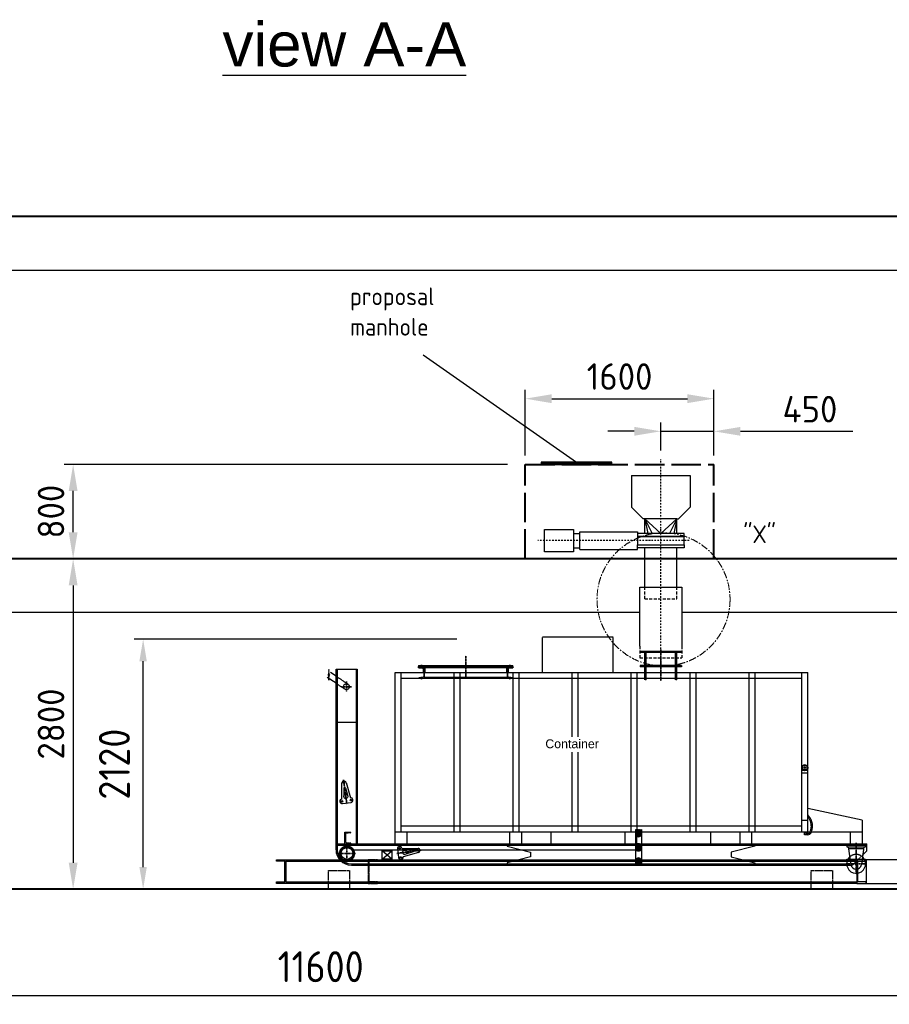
# Model space of a CAD drawing. Header units: millimetres. Extents: x 0 to 62175, y 0 to 44550.
# Tile 32 of 38: x 39347 to 46720, y 13118 to 21461. Entities that reach past the tile are written whole.
import ezdxf

# ---------------------------------------------------------------- set-up
doc = ezdxf.new("R2010")
doc.units = ezdxf.units.MM
for name, pattern in [('AM_DIN_F_W050', [6.25, 4.75, -1.5]), ('AM_ISO02W050x2', [3.75, 3, -0.75]), ('GEN3A', [3.1, 2.5, -0.6]), ('MITTE', [2, 1.25, -0.25, 0.25, -0.25]), ('STRICHLINIE', [19.05, 12.7, -6.35]), ('STRICHPUNKT', [25.4, 12.7, -6.35, 0, -6.35]), ('VERDECKT', [9.525, 6.35, -3.175])]:
    doc.linetypes.add(name, pattern=pattern)
for name, color, linetype, lineweight in [('0.25', 1, 'Continuous', 25), ('AM_0N', 7, 'Continuous', 50), ('AM_3N', 6, 'AM_DIN_F_W050', 25), ('AM_5', 3, 'Continuous', 25), ('mit', 6, 'MITTE', 20), ('Mittellinie', 4, 'MITTE', 35), ('Schott', 1, 'Continuous', 70), ('Schraffur', 1, 'Continuous', 25), ('verd', 2, 'STRICHLINIE', 25)]:
    doc.layers.add(name, color=color, linetype=linetype, lineweight=lineweight)
for name, color, linetype in [('Bemaßung', 3, 'Continuous'), ('Gate', 7, 'Continuous'), ('GRUNDRISS', 7, 'Continuous'), ('Isolation', 6, 'ISOLATION'), ('MITTE', 4, 'STRICHPUNKT'), ('Text', 3, 'Continuous'), ('um', 7, 'Continuous'), ('Verdecktekanten', 6, 'VERDECKT')]:
    doc.layers.add(name, color=color, linetype=linetype)
doc.styles.add('DIN', font='Din.shx')
doc.styles.get("Standard").update_dxf_attribs({"font": 'ISOCP.SHX'})
doc.linetypes.add('ISOLATION', pattern='A,0.00254,-2.54,[134,ltypeshp.shx,S=2.54,R=0,X=-2.54,Y=0],-5.08,[134,ltypeshp.shx,S=2.54,R=180,X=2.54,Y=0],-2.54', length=10.16254)
doc.dimstyles.new('AM_ISO', dxfattribs={"dimscale": 75, "dimtxt": 3.5, "dimasz": 2.5, "dimexe": 1, "dimexo": 1, "dimgap": 1.5, "dimtad": 1, "dimdsep": 46, "dimtxsty": 'Standard', "dimcen": 0, "dimclrd": 256, "dimclre": 256, "dimclrt": 2, "dimadec": 0, "dimazin": 2, "dimtp": 0.1, "dimtm": 0.1, "dimtfac": 0.71, "dimtdec": 3, "dimtmove": 0, "dimatfit": 3, "dimfxl": 0, "dimtzin": 0, "dimlwd": -1, "dimlwe": -1, "dimarcsym": 0})
doc.dimstyles.new('M1_75', dxfattribs={"dimscale": 75, "dimtxt": 3, "dimasz": 3, "dimexe": 1, "dimexo": 1, "dimgap": 1, "dimtad": 1, "dimdec": 0, "dimzin": 0, "dimdsep": 46, "dimtxsty": 'DIN', "dimcen": 3, "dimclrd": 256, "dimclre": 256, "dimclrt": 2, "dimadec": 0, "dimazin": 0, "dimtfac": 1, "dimtdec": 0, "dimtmove": 0, "dimatfit": 3, "dimfxl": 0, "dimtvp": 1.4, "dimtolj": 1, "dimtzin": 0, "dimlwd": -1, "dimlwe": -1, "dimarcsym": 0})

# ---------------------------------------------------------------- blocks, each defined once
blk = doc.blocks.new('*D239')
at = {"layer": 'AM_5'}
for p, q in [((36098.8, 14017.5), (36098.8, 13117.5)), ((47698.8, 14017.5), (47698.8, 13117.5)), ((36286.3, 13192.5), (47511.3, 13192.5))]:
    blk.add_line(p, q, dxfattribs=at)
for points in [[(36286.3, 13223.8), (36286.3, 13161.3), (36098.8, 13192.5)], [(47511.3, 13223.8), (47511.3, 13161.3), (47698.8, 13192.5)]]:
    blk.add_solid(points, dxfattribs=at)
at = {"layer": 'Defpoints', "color": 0}
for p in [(36098.8, 14092.5), (47698.8, 14092.5), (47698.8, 13192.5)]:
    blk.add_point(p, dxfattribs=at)
at = {"layer": 'AM_5', "color": 2, "insert": (41898.8, 13436.3), "char_height": 262.5, "attachment_point": 5}
blk.add_mtext('11600', dxfattribs=at)
blk = doc.blocks.new('*D241')
at = {"layer": 'AM_5'}
for p, q in [((43053.9, 16212.5), (40318.5, 16212.5)), ((40393.5, 14280), (40393.5, 16025)), ((41888.9, 14092.5), (40318.5, 14092.5))]:
    blk.add_line(p, q, dxfattribs=at)
for points in [[(40362.2, 16025), (40424.7, 16025), (40393.5, 16212.5)], [(40362.2, 14280), (40424.7, 14280), (40393.5, 14092.5)]]:
    blk.add_solid(points, dxfattribs=at)
at = {"layer": 'Defpoints', "color": 0}
for p in [(40393.5, 16212.5), (43128.9, 16212.5), (41963.9, 14092.5)]:
    blk.add_point(p, dxfattribs=at)
at = {"layer": 'AM_5', "color": 2, "insert": (40149.7, 15152.5), "char_height": 262.5, "attachment_point": 5, "rotation": 90}
blk.add_mtext('2120', dxfattribs=at)
blk = doc.blocks.new('*D209')
at = {"layer": 'Bemaßung'}
for p, q in [((44782.8, 17810.7), (44782.8, 18048)), ((45232.8, 17842.5), (45232.8, 18048)), ((44557.8, 17973), (44332.8, 17973)), ((44782.8, 17973), (45232.8, 17973)), ((45457.8, 17973), (46411.3, 17973))]:
    blk.add_line(p, q, dxfattribs=at)
for points in [[(44557.8, 18010.5), (44557.8, 17935.5), (44782.8, 17973)], [(45457.8, 18010.5), (45457.8, 17935.5), (45232.8, 17973)]]:
    blk.add_solid(points, dxfattribs=at)
at = {"layer": 'Defpoints', "color": 0}
for p in [(45232.8, 17973), (44782.8, 17735.7), (45232.8, 17767.5)]:
    blk.add_point(p, dxfattribs=at)
at = {"layer": 'Bemaßung', "color": 2, "insert": (46047, 18160.5), "char_height": 225, "attachment_point": 5, "style": 'DIN'}
blk.add_mtext('\\A1;450', dxfattribs=at)
blk = doc.blocks.new('*D210')
at = {"layer": 'Bemaßung'}
for p, q in [((43632.8, 17767.5), (43632.8, 18324.7)), ((45232.8, 17767.5), (45232.8, 18324.7)), ((43857.8, 18249.7), (45007.8, 18249.7))]:
    blk.add_line(p, q, dxfattribs=at)
for points in [[(43857.8, 18287.2), (43857.8, 18212.2), (43632.8, 18249.7)], [(45007.8, 18287.2), (45007.8, 18212.2), (45232.8, 18249.7)]]:
    blk.add_solid(points, dxfattribs=at)
at = {"layer": 'Defpoints', "color": 0}
for p in [(45232.8, 18249.7), (43632.8, 17692.5), (45232.8, 17692.5)]:
    blk.add_point(p, dxfattribs=at)
at = {"layer": 'Bemaßung', "color": 2, "insert": (44432.8, 18437.2), "char_height": 225, "attachment_point": 5, "style": 'DIN'}
blk.add_mtext('\\A1;1600', dxfattribs=at)
blk = doc.blocks.new('*D211')
at = {"layer": 'Bemaßung'}
for p, q in [((43481.4, 17692.5), (39725.1, 17692.5)), ((39800.1, 17117.5), (39800.1, 17467.5)), ((42982.8, 16892.5), (39725.1, 16892.5))]:
    blk.add_line(p, q, dxfattribs=at)
for points in [[(39762.6, 17467.5), (39837.6, 17467.5), (39800.1, 17692.5)], [(39762.6, 17117.5), (39837.6, 17117.5), (39800.1, 16892.5)]]:
    blk.add_solid(points, dxfattribs=at)
at = {"layer": 'Defpoints', "color": 0}
for p in [(39800.1, 17692.5), (43556.4, 17692.5), (43057.8, 16892.5)]:
    blk.add_point(p, dxfattribs=at)
at = {"layer": 'Bemaßung', "color": 2, "insert": (39612.6, 17292.5), "char_height": 225, "attachment_point": 5, "rotation": 90, "style": 'DIN'}
blk.add_mtext('\\A1;800', dxfattribs=at)
blk = doc.blocks.new('*D212')
at = {"layer": 'Bemaßung'}
for p, q in [((43057.8, 16892.5), (39725.1, 16892.5)), ((39800.1, 16667.5), (39800.1, 14317.5)), ((43057.8, 14092.5), (39725.1, 14092.5))]:
    blk.add_line(p, q, dxfattribs=at)
for points in [[(39762.6, 16667.5), (39837.6, 16667.5), (39800.1, 16892.5)], [(39762.6, 14317.5), (39837.6, 14317.5), (39800.1, 14092.5)]]:
    blk.add_solid(points, dxfattribs=at)
at = {"layer": 'Defpoints', "color": 0}
for p in [(43132.8, 16892.5), (39800.1, 14092.5), (43132.8, 14092.5)]:
    blk.add_point(p, dxfattribs=at)
at = {"layer": 'Bemaßung', "color": 2, "insert": (39612.6, 15492.5), "char_height": 225, "attachment_point": 5, "rotation": 90, "style": 'DIN'}
blk.add_mtext('\\A1;2800', dxfattribs=at)
blk = doc.blocks.new('Schieber-SV')
at = {"layer": 'Gate'}
for p, q in [((-75.9, 686.7), (-75.9, 197.5)), ((-75.9, 686.7), (75.9, 686.7)), ((-61.7, 739.2), (-61.7, 686.7)), ((61.7, 739.2), (61.7, 686.7)), ((75.9, 686.7), (75.9, 197.5)), ((-75.9, 197.5), (-34, 197.5)), ((75.9, 197.5), (34, 197.5))]:
    blk.add_line(p, q, dxfattribs=at)
for points in [[(-94.7, 987), (94.7, 987), (94.7, 739.2), (-94.7, 739.2)], [(34, 197.5), (-34, 197.5), (-34, -197.5), (34, -197.5)]]:
    blk.add_lwpolyline(points, close=True, dxfattribs=at)
at = {"layer": 'MITTE'}
for p, q in [((0, -238.9), (0, 1042.8)), ((-98, 0), (98, 0))]:
    blk.add_line(p, q, dxfattribs=at)

msp = doc.modelspace()

# ---------------------------------------------------------------- hatches: boundary and pattern name
at = {"layer": 'Schraffur'}
h = msp.add_hatch(dxfattribs=at)
h.set_pattern_fill('ANSI31', color=256, style=0)
h.set_pattern_definition([(45, (39764.487, 12546.3673), (-2.245064, 2.245064), [])])
h.paths.add_polyline_path([(44618.892, 14597.518), (44568.892, 14597.518), (44568.892, 14552.518, 0.6), (44618.892, 14552.518)])
h.paths.add_polyline_path([(44568.892, 14462.518), (44568.892, 14417.518), (44618.892, 14417.518), (44618.892, 14462.518, 0.6)])
h = msp.add_hatch(dxfattribs=at)
h.set_pattern_fill('ANSI31', color=256, style=0)
h.set_pattern_definition([(45, (39764.347, 12426.3673), (-2.245064, 2.245064), [])])
h.paths.add_polyline_path([(44618.752, 14477.518), (44568.752, 14477.518), (44568.752, 14432.518, 0.6), (44618.752, 14432.518)])
h.paths.add_polyline_path([(44568.752, 14342.518), (44568.752, 14297.518), (44618.752, 14297.518), (44618.752, 14342.518, 0.6)])

# ---------------------------------------------------------------- linework, layer by layer
for p, q in [((52178.456, 19336.518), (34914.489, 19336.518)), ((44604.952, 16436.518), (37758.842, 16436.518)), ((52155.548, 16436.518), (44960.552, 16436.518)), ((44957.752, 16107.518), (44607.752, 16107.518)), ((44607.752, 16107.518), (44607.752, 16097.518)), ((44957.752, 16107.518), (44957.752, 16097.518)), ((44957.752, 16097.518), (44607.752, 16097.518)), ((44647.752, 16047.518), (44647.752, 16097.518)), ((44917.752, 16047.518), (44917.752, 16097.518)), ((42028.752, 15958.518), (42208.752, 15958.518)), ((42028.752, 14427.918), (42028.752, 15958.518)), ((42039.152, 15958.518), (42039.152, 14427.918)), ((42198.352, 15958.518), (42198.352, 14477.518)), ((42208.752, 15958.518), (42208.752, 14477.518)), ((42728.752, 15987.518), (42728.752, 15977.518)), ((42728.752, 15987.518), (43528.752, 15987.518)), ((42728.752, 15977.518), (43528.752, 15977.518)), ((42778.752, 15987.518), (42778.752, 15977.518)), ((43478.752, 15970.687), (42778.752, 15970.687)), ((43478.752, 15968.124), (42778.752, 15968.124)), ((43478.752, 15977.518), (43478.752, 15987.518)), ((43528.752, 15977.518), (43528.752, 15987.518)), ((44607.752, 15987.518), (44607.752, 15977.518)), ((44957.752, 15987.518), (44607.752, 15987.518)), ((44957.752, 15977.518), (44607.752, 15977.518)), ((44647.752, 15927.518), (44647.752, 15977.518)), ((44657.752, 15987.518), (44782.752, 15987.518)), ((44917.752, 15927.518), (44917.752, 15977.518)), ((44957.752, 15987.518), (44957.752, 15977.518)), ((42028.752, 15837.593), (41954.149, 15887.774)), ((42028.752, 15897.852), (41982.056, 15929.262)), ((46028.752, 15927.518), (42528.752, 15927.518)), ((42528.752, 15927.518), (42528.752, 14577.518)), ((42578.752, 15927.518), (42578.752, 14577.518)), ((43028.752, 15927.518), (43028.752, 14577.518)), ((43078.752, 15927.518), (43078.752, 14577.518)), ((43528.752, 15927.518), (43528.752, 14577.518)), ((43578.752, 15927.518), (43578.752, 14577.518)), ((44028.752, 15927.518), (44028.752, 15383.366)), ((44078.752, 15927.518), (44078.752, 15383.366)), ((44528.752, 15927.518), (44528.752, 14577.518)), ((44578.752, 15927.518), (44578.752, 14577.518)), ((45028.752, 15927.518), (45028.752, 14577.518)), ((45078.752, 15927.518), (45078.752, 14577.518)), ((45528.752, 15927.518), (45528.752, 14577.518)), ((45578.752, 15927.518), (45578.752, 14577.518)), ((45978.752, 14577.518), (45978.752, 15927.518)), ((46028.752, 14577.518), (46028.752, 15930.518)), ((42028.752, 15508.518), (42208.752, 15508.518)), ((44028.752, 15255.472), (44028.752, 14577.518)), ((44078.752, 15255.472), (44078.752, 14577.518)), ((42078.174, 14856.762), (42078.174, 14993.133)), ((42095.262, 14949.112), (42094.301, 14881.879)), ((42108.969, 14951.013), (42129.752, 14881.339)), ((42113.754, 14996.532), (42150.85, 14866.977)), ((42083.263, 14818.094), (42156.271, 14828.354)), ((46488.612, 14677.518), (46028.752, 14777.518)), ((46488.612, 14677.518), (46488.612, 14477.518)), ((46028.752, 14577.518), (42528.752, 14577.518)), ((42528.752, 14577.518), (42528.752, 14477.518)), ((42628.752, 14577.518), (42628.752, 14477.518)), ((43503.752, 14477.518), (43503.752, 14577.518)), ((43603.752, 14477.518), (43603.752, 14577.518)), ((43853.752, 14477.518), (43853.752, 14577.518)), ((44478.752, 14577.518), (44478.752, 14477.518)), ((44568.892, 14597.518), (44568.892, 14552.518)), ((44568.892, 14552.518), (44568.892, 14462.518)), ((44578.752, 14477.518), (44578.752, 14577.518)), ((44618.892, 14597.518), (44618.892, 14552.518)), ((44618.892, 14552.518), (44618.892, 14462.518)), ((45203.752, 14577.518), (45203.752, 14477.518)), ((45453.752, 14577.518), (45453.752, 14477.518)), ((45553.752, 14477.518), (45553.752, 14577.518)), ((46000.828, 14554.147), (46000.828, 14577.518)), ((46028.994, 14554.147), (46000.828, 14554.147)), ((46010.828, 14564.147), (46010.828, 14577.518)), ((46028.994, 14564.147), (46010.828, 14564.147)), ((46488.612, 14577.518), (46028.752, 14577.518)), ((46057.078, 14573.415), (46058.841, 14577.518)), ((46388.612, 14577.518), (46388.612, 14477.518)), ((42039.152, 14477.518), (46528.752, 14477.518)), ((42039.152, 14467.118), (44568.752, 14467.118)), ((42587.996, 14439.097), (42724.368, 14439.097)), ((43478.752, 14477.518), (43478.752, 14457.518)), ((43478.752, 14457.518), (43678.752, 14407.518)), ((44568.752, 14477.518), (44568.752, 14432.518)), ((44568.892, 14462.518), (44568.892, 14417.518)), ((44618.752, 14477.518), (44618.752, 14432.518)), ((44618.752, 14467.118), (46528.752, 14467.118)), ((44618.892, 14462.518), (44618.892, 14417.518)), ((45578.752, 14457.518), (45378.752, 14407.518)), ((45578.752, 14477.518), (45578.752, 14457.518)), ((46358.752, 14467.118), (46358.752, 14452.518)), ((46358.752, 14452.518), (46518.752, 14452.518)), ((46372.075, 14452.518), (46394.08, 14301.049)), ((46374.254, 14437.518), (46502.971, 14437.518)), ((46505.15, 14452.518), (46483.145, 14301.049)), ((46518.752, 14452.518), (46518.752, 14467.118)), ((46528.752, 14417.658), (46528.752, 14477.518)), ((42159.292, 14427.918), (44568.892, 14427.918)), ((42549.328, 14434.007), (42559.589, 14360.999)), ((42727.767, 14403.517), (42598.211, 14366.42)), ((42682.247, 14408.301), (42612.573, 14387.518)), ((42680.346, 14422.009), (42613.114, 14422.969)), ((43678.752, 14367.518), (43478.752, 14317.518)), ((43678.752, 14407.518), (43678.752, 14367.518)), ((44568.752, 14432.518), (44568.752, 14342.518)), ((44618.752, 14432.518), (44618.752, 14342.518)), ((45378.752, 14407.518), (45378.752, 14367.518)), ((45378.752, 14367.518), (45578.752, 14317.518)), ((46495.213, 14384.119), (46528.752, 14417.658)), ((41603.752, 14331.018), (46443.752, 14331.018)), ((42159.152, 14307.918), (44568.752, 14307.918)), ((42159.152, 14297.518), (46394.737, 14297.518)), ((43478.752, 14317.518), (43478.752, 14297.518)), ((44568.752, 14342.518), (44568.752, 14297.518)), ((44618.752, 14342.518), (44618.752, 14297.518)), ((44618.752, 14307.918), (46358.613, 14307.918)), ((45578.752, 14317.518), (45578.752, 14297.518)), ((46394.737, 14297.518), (46302.589, 14297.518)), ((46358.752, 14342.518), (46358.752, 14347.518)), ((46358.752, 14347.518), (46518.752, 14347.518)), ((41603.752, 14154.018), (46443.752, 14154.018)), ((41963.919, 14092.518), (41963.919, 14142.518)), ((42143.919, 14142.518), (42143.919, 14092.518)), ((46058.641, 14092.518), (46058.641, 14142.518)), ((46238.641, 14142.518), (46238.641, 14092.518)), ((42143.919, 14092.518), (41963.919, 14092.518)), ((46238.641, 14092.518), (46058.641, 14092.518))]:
    msp.add_line(p, q)
for points in [[(42420.976, 14417.518), (42500.976, 14417.518), (42500.976, 14347.518), (42420.976, 14347.518)], [(46523.752, 14142.518), (47092.876, 14142.518), (47092.876, 14342.518), (46523.752, 14342.518)]]:
    msp.add_lwpolyline(points, close=True)
for points in [[(41589.502, 14331.018), (41523.752, 14331.018), (41523.752, 14342.518), (41603.752, 14342.518), (41603.752, 14142.518), (41523.752, 14142.518), (41523.752, 14154.018), (41589.502, 14154.018, 0.41421356), (41595.252, 14159.768), (41595.252, 14325.268, 0.41421356)], [(46458.002, 14331.018), (46523.752, 14331.018), (46523.752, 14342.518), (46443.752, 14342.518), (46443.752, 14142.518), (46523.752, 14142.518), (46523.752, 14154.018), (46458.002, 14154.018, -0.41421356), (46452.252, 14159.768), (46452.252, 14325.268, -0.41421356)]]:
    msp.add_lwpolyline(points, format="xyb", close=True)
msp.add_lwpolyline([(41603.752, 14342.518), (46443.752, 14342.518), (46443.752, 14142.518), (41603.752, 14142.518)])
for centre, radius in [((41968.103, 15908.518), 5), ((46003.752, 15122.518), 21), ((42095.998, 14993.574), 7), ((42156.271, 14848.046), 7.5), ((42078.174, 14837.07), 7.5), ((42121.752, 14395.518), 63), ((42121.752, 14395.518), 50), ((42568.305, 14439.097), 7.5), ((42579.28, 14360.999), 7.5), ((42724.808, 14421.272), 7), ((46438.612, 14307.518), 7)]:
    msp.add_circle(centre, radius)
for centre, radius, start, end in [((42096.244, 14991.899), 18.112, 14.822777, 176.0913628), ((42102.261, 14949.012), 7, 16.6094596, 179.181455), ((42080.944, 14837.458), 19.502, 98.1671608, 276.8293338), ((42152.986, 14847.585), 19.509, 279.6925281, 96.28595), ((44593.892, 14565.851), 28.333, 208.0724869, 331.9275131), ((46028.994, 14584.147), 20, 270, 334.7995853), ((46028.994, 14584.147), 30, 270, 334.7995853), ((45936.826, 14627.518), 121.862, 334.7995853, 335.7763627), ((45936.826, 14627.518), 131.862, 334.7995853, 335.7763627), ((42568.692, 14436.326), 19.502, 8.1671608, 186.8293338), ((42723.133, 14421.026), 18.112, 284.822777, 86.0913628), ((44593.892, 14449.185), 28.333, 28.0724869, 151.9275131), ((42159.152, 14427.918), 130.4, 180, 270), ((42159.152, 14427.918), 120, 180, 270), ((42578.819, 14364.284), 19.509, 189.6925281, 6.28595), ((42680.246, 14415.009), 7, 286.6094596, 89.181455), ((44593.752, 14445.851), 28.333, 208.0724869, 331.9275131), ((44593.752, 14329.185), 28.333, 28.0724869, 151.9275131), ((46438.612, 14307.518), 80, 132.4947485, 47.5052515), ((46438.612, 14307.518), 45, 188.2658822, 351.7341178)]:
    msp.add_arc(centre, radius, start, end)
for centre, major_axis in [((42112.003, 14879.693), (2.505, -17.825)), ((42610.928, 14405.267), (-17.825, -2.505))]:
    msp.add_ellipse(centre, major_axis=major_axis, ratio=0.99026807)
at = {"layer": '0.25'}
for p, q in [((42420.976, 14347.518), (42500.976, 14417.518)), ((42500.976, 14347.518), (42420.976, 14417.518))]:
    msp.add_line(p, q, dxfattribs=at)
at = {"layer": 'AM_0N'}
for p, q in [((42778.752, 15977.518), (42728.752, 15977.518)), ((42728.752, 15977.518), (42728.752, 15975.172)), ((42732.893, 15970.687), (42764.93, 15968.124)), ((42772.752, 15959.651), (42772.752, 15927.518)), ((42778.752, 15927.518), (42778.752, 15977.518)), ((43528.752, 15977.518), (43478.752, 15977.518)), ((43478.752, 15977.518), (43478.752, 15927.518)), ((43484.752, 15927.518), (43484.752, 15959.651)), ((43492.575, 15968.124), (43524.611, 15970.687)), ((43528.752, 15975.172), (43528.752, 15977.518))]:
    msp.add_line(p, q, dxfattribs=at)
for centre, radius, start, end in [((42733.252, 15975.172), 4.5, 180, 265.4260787), ((42764.252, 15959.651), 8.5, 0, 85.4260787), ((43493.252, 15959.651), 8.5, 94.5739213, 180), ((43524.252, 15975.172), 4.5, 274.5739213, 0)]:
    msp.add_arc(centre, radius, start, end, dxfattribs=at)
at = {"layer": 'AM_3N', "linetype": 'AM_ISO02W050x2'}
for p, q in [((44378.752, 16227.518), (43778.752, 16227.518)), ((43778.752, 15927.518), (43778.752, 16227.518)), ((44378.752, 15927.518), (44378.752, 16227.518))]:
    msp.add_line(p, q, dxfattribs=at)
at = {"layer": 'Bemaßung'}
msp.add_line((42768.607, 18619.814), (44066.949, 17712.518), dxfattribs=at)
at = {"layer": 'Gate'}
msp.add_lwpolyline([(44585.252, 17012.518), (44980.252, 17012.518), (44980.252, 17080.518), (44585.252, 17080.518)], close=True, dxfattribs=at)
at = {"layer": 'GRUNDRISS', "lineweight": 40}
for p, q in [((52583.495, 19792.518), (34914.489, 19792.518)), ((42431.18, 16892.518), (37588.842, 16892.518)), ((52155.548, 16892.518), (42431.18, 16892.518)), ((45218.371, 16892.518), (44919.252, 16892.518)), ((52583.495, 14092.518), (34914.489, 14092.518))]:
    msp.add_line(p, q, dxfattribs=at)
at = {"layer": 'mit', "ltscale": 50}
msp.add_circle((44805.455, 16548.843), 563.97, dxfattribs=at)
at = {"layer": 'MITTE'}
msp.add_line((44782.752, 15975.87), (44782.752, 17735.666), dxfattribs=at)
at = {"layer": 'Mittellinie', "ltscale": 0.2}
for p, q in [((44782.752, 16127.518), (44782.752, 15977.518)), ((43128.752, 16069.936), (43128.752, 15877.518)), ((44782.752, 16007.518), (44782.752, 15857.518))]:
    msp.add_line(p, q, dxfattribs=at)
at = {"layer": 'Mittellinie', "ltscale": 0.1}
for p, q in [((41968.103, 15953.706), (41968.103, 15863.33)), ((42159.875, 15808.518), (42073.665, 15808.518)), ((42116.77, 15851.623), (42116.77, 15765.413)), ((42121.328, 14813.345), (42092.322, 15019.736)), ((42121.752, 14467.118), (42121.752, 14321.746)), ((42194.342, 14395.518), (42049.982, 14395.518)), ((42544.58, 14395.943), (42750.97, 14424.949))]:
    msp.add_line(p, q, dxfattribs=at)
at = {"layer": 'Mittellinie', "ltscale": 0.05}
for p, q in [((42753.752, 15965.166), (42753.752, 15993.029)), ((43503.752, 15965.166), (43503.752, 15993.029)), ((42753.752, 15889.87), (42753.752, 15871.112)), ((43503.752, 15889.87), (43503.752, 15869.973)), ((46003.752, 15122.518), (45972.943, 15122.518)), ((46003.752, 15122.518), (46003.752, 15153.327)), ((46003.752, 15122.518), (46003.752, 15091.709)), ((46003.752, 15122.518), (46034.562, 15122.518))]:
    msp.add_line(p, q, dxfattribs=at)
at = {"layer": 'Mittellinie', "ltscale": 0.25}
for p, q in [((46438.612, 14486.122), (46438.612, 14219.299)), ((46350.393, 14307.518), (46526.832, 14307.518))]:
    msp.add_line(p, q, dxfattribs=at)
at = {"layer": 'Schott', "linetype": 'GEN3A', "lineweight": 40, "ltscale": 100}
for p, q in [((43632.752, 16892.518), (43632.752, 17692.518)), ((43632.752, 17692.518), (45232.752, 17692.518)), ((45232.752, 16892.518), (45232.752, 17692.518))]:
    msp.add_line(p, q, dxfattribs=at)
at = {"layer": 'um'}
for p, q in [((43766.949, 17702.518), (44366.949, 17702.518)), ((44532.752, 17597.539), (44532.752, 17330.574)), ((44532.752, 17597.539), (44919.252, 17597.539)), ((44782.752, 17597.539), (45032.752, 17597.539)), ((45032.752, 17597.539), (45032.752, 17330.574)), ((44632.752, 17230.574), (44532.752, 17330.574)), ((44932.752, 17230.574), (45032.752, 17330.574)), ((44919.252, 17230.574), (44632.752, 17230.574)), ((44646.252, 17106.518), (44646.252, 17230.574)), ((44646.252, 17230.574), (44673.677, 17106.518)), ((44646.252, 17230.574), (44710.336, 17106.518)), ((44646.252, 17230.574), (44782.752, 17106.518)), ((44919.252, 17230.574), (44782.752, 17106.518)), ((44919.252, 17230.574), (44855.168, 17106.518)), ((44919.252, 17230.574), (44891.828, 17106.518)), ((44919.252, 17230.574), (44932.752, 17230.574)), ((44919.252, 17106.518), (44919.252, 17230.574)), ((44919.252, 17106.518), (44919.252, 17230.574)), ((44646.252, 16652.518), (44646.252, 16986.518)), ((44919.252, 16652.518), (44919.252, 16986.518))]:
    msp.add_line(p, q, dxfattribs=at)
for points in [[(43766.949, 17692.518), (44366.949, 17692.518), (44366.949, 17712.518), (43766.949, 17712.518)], [(44585.252, 17080.518), (44980.252, 17080.518), (44980.252, 17106.518), (44585.252, 17106.518)], [(44585.252, 17012.518), (44980.252, 17012.518), (44980.252, 16986.518), (44585.252, 16986.518)]]:
    msp.add_lwpolyline(points, close=True, dxfattribs=at)
msp.add_lwpolyline([(44604.952, 16152.518), (44604.952, 16652.518), (44960.552, 16652.518), (44960.552, 16152.518)], dxfattribs=at)
at = {"layer": 'verd', "ltscale": 2}
for p, q in [((44646.252, 16552.518), (44646.252, 16652.518)), ((44919.252, 16552.518), (44919.252, 16652.518)), ((44646.252, 16552.518), (44919.252, 16552.518)), ((44604.952, 16152.518), (44604.952, 16052.518)), ((44960.552, 16152.518), (44960.552, 16052.518)), ((44604.952, 16052.518), (44960.552, 16052.518))]:
    msp.add_line(p, q, dxfattribs=at)
at = {"layer": 'Verdecktekanten', "ltscale": 0.5}
for p, q in [((44647.752, 15987.518), (44647.752, 16047.518)), ((44657.752, 15987.518), (44657.752, 16097.518)), ((44907.752, 15987.518), (44907.752, 16097.518)), ((44917.752, 15987.518), (44917.752, 16047.518)), ((42748.752, 15969.418), (42748.752, 15987.518)), ((42758.752, 15968.618), (42758.752, 15987.518)), ((43498.752, 15968.618), (43498.752, 15987.518)), ((43508.752, 15969.418), (43508.752, 15987.518)), ((44657.752, 15987.518), (44647.752, 15987.518)), ((44657.752, 15867.518), (44657.752, 15977.518)), ((44917.752, 15987.518), (44907.752, 15987.518)), ((44907.752, 15867.518), (44907.752, 15977.518)), ((42130.724, 15829.262), (42028.752, 15897.852)), ((45978.752, 15877.518), (42578.752, 15877.518)), ((42728.752, 15879.864), (42728.752, 15877.518)), ((42764.93, 15886.912), (42732.893, 15884.349)), ((42748.752, 15885.618), (42748.752, 15877.518)), ((42758.752, 15886.418), (42758.752, 15877.518)), ((42772.752, 15927.518), (42772.752, 15895.385)), ((42778.752, 15877.518), (42778.752, 15927.518)), ((43478.752, 15886.912), (42778.752, 15886.912)), ((43478.752, 15884.349), (42778.752, 15884.349)), ((43478.752, 15927.518), (43478.752, 15877.518)), ((43484.752, 15895.385), (43484.752, 15927.518)), ((43524.611, 15884.349), (43492.575, 15886.912)), ((43498.752, 15886.418), (43498.752, 15877.518)), ((43508.752, 15885.618), (43508.752, 15877.518)), ((43528.752, 15877.518), (43528.752, 15879.864)), ((44647.752, 15867.518), (44647.752, 15927.518)), ((44657.752, 15867.518), (44647.752, 15867.518)), ((44917.752, 15867.518), (44907.752, 15867.518)), ((44917.752, 15867.518), (44917.752, 15927.518)), ((42102.817, 15787.774), (42028.752, 15837.593)), ((46028.752, 15097.518), (45978.752, 15097.518)), ((46028.752, 15077.518), (45978.752, 15077.518)), ((45978.752, 14627.518), (42578.752, 14627.518)), ((45978.752, 14677.518), (46028.752, 14677.518)), ((42103.752, 14577.518), (42153.752, 14577.518)), ((42103.752, 14477.518), (42103.752, 14577.518)), ((42109.752, 14559.651), (42109.752, 14495.385)), ((42149.611, 14570.687), (42117.575, 14568.124)), ((42153.752, 14577.518), (42153.752, 14575.172)), ((42117.575, 14486.912), (42149.611, 14484.349)), ((42153.752, 14479.864), (42153.752, 14477.518))]:
    msp.add_line(p, q, dxfattribs=at)
at = {"layer": 'Verdecktekanten'}
for p, q in [((46408.612, 14297.518), (46495.213, 14384.119)), ((46408.612, 14297.518), (46394.737, 14297.518)), ((41963.919, 14252.518), (42143.919, 14252.518)), ((41963.919, 14142.518), (41963.919, 14252.518)), ((42143.919, 14252.518), (42143.919, 14142.518)), ((46058.641, 14252.518), (46238.641, 14252.518)), ((46058.641, 14142.518), (46058.641, 14252.518)), ((46238.641, 14252.518), (46238.641, 14142.518))]:
    msp.add_line(p, q, dxfattribs=at)
msp.add_lwpolyline([(42315.303, 14331.018), (42381.053, 14331.018), (42381.053, 14342.518), (42301.053, 14342.518), (42301.053, 14142.518), (42381.053, 14142.518), (42381.053, 14154.018), (42315.303, 14154.018, -0.41421356), (42309.553, 14159.768), (42309.553, 14325.268, -0.41421356)], format="xyb", close=True, dxfattribs=at)
at = {"layer": 'Verdecktekanten', "ltscale": 0.5}
for centre, radius in [((42116.77, 15808.518), 25), ((46003.752, 15122.518), 25), ((42121.752, 14395.518), 59)]:
    msp.add_circle(centre, radius, dxfattribs=at)
for centre, radius, start, end in [((42733.252, 15879.864), 4.5, 94.5739213, 180), ((42764.252, 15895.385), 8.5, 274.5739213, 0), ((43493.252, 15895.385), 8.5, 180, 265.4260787), ((43524.252, 15879.864), 4.5, 0, 85.4260787), ((45936.826, 14627.518), 131.862, 337.7168813, 45.8022127), ((45936.826, 14627.518), 121.862, 335.7763627, 41.031881), ((42118.252, 14559.651), 8.5, 94.5739213, 180), ((42149.252, 14575.172), 4.5, 274.5739213, 0), ((42118.252, 14495.385), 8.5, 180, 265.4260787), ((42149.252, 14479.864), 4.5, 0, 85.4260787)]:
    msp.add_arc(centre, radius, start, end, dxfattribs=at)
at = {"layer": 'Verdecktekanten'}
msp.add_arc((46438.612, 14307.518), 80, 47.5052515, 132.4947485, dxfattribs=at)

# ---------------------------------------------------------------- block references
at = {"layer": 'Isolation', "linetype": 'ISOLATION', "rotation": 90}
msp.add_blockref('Schieber-SV', (44782.752, 17046.518), dxfattribs=at)

# ---------------------------------------------------------------- texts
at = {"attachment_point": 1}
for s, insert, char_height, width in [('{\\fArial|b0|i0|c0|p34;\\Lview A-A}', (41066.989, 21439.704), 375, 47353.8506), ('{\\fArial|b0|i0|c0|p34;Container}', (43803.223, 15362.671), 75, 750)]:
    msp.add_mtext(s, dxfattribs=dict(at, insert=insert, char_height=char_height, width=width))
at = {"layer": 'Text', "lineweight": 30}
for s, p in [('proposal', (42148.002, 19042.015)), ('manhole', (42148.002, 18783.524)), ('"X"', (45482.08, 17025.82))]:
    msp.add_text(s, height=150, dxfattribs=at).set_placement(p)

# ---------------------------------------------------------------- dimensions: what is measured, and where the dimension line sits
at = {"layer": 'AM_5'}
for base, p1, p2, angle, picture, middle in [((40393.45, 16212.518), (41963.919, 14092.518), (43128.892, 16212.518), 90, '*D241', (40149.674, 15152.518)), ((47698.752, 13192.518), (36098.752, 14092.518), (47698.752, 14092.518), 0, '*D239', (41898.752, 13436.268))]:
    dim = msp.add_linear_dim(base=base, p1=p1, p2=p2, angle=angle, dimstyle='AM_ISO', override={"dimdec": 0, "dimzin": 0}, dxfattribs=at)
    dim.commit()
    dim.dimension.update_dxf_attribs({"geometry": picture, "text_midpoint": middle})
at = {"layer": 'Bemaßung'}
for base, p1, p2, picture, middle in [((45232.752, 18249.668), (43632.752, 17692.518), (45232.752, 17692.518), '*D210', (44432.752, 18437.168)), ((45232.752, 17973.01), (44782.752, 17735.666), (45232.752, 17767.518), '*D209', (46047.038, 18160.51))]:
    dim = msp.add_linear_dim(base=base, p1=p1, p2=p2, dimstyle='M1_75', dxfattribs=at)
    dim.commit()
    dim.dimension.update_dxf_attribs({"geometry": picture, "text_midpoint": middle})
dim = msp.add_linear_dim(base=(39800.106, 17692.518), p1=(43057.752, 16892.518), p2=(43556.358, 17692.518), angle=90, dimstyle='M1_75', dxfattribs=at)
dim.commit()
dim.dimension.update_dxf_attribs({"geometry": '*D211', "text_midpoint": (39612.606, 17292.518)})
dim = msp.add_linear_dim(base=(39800.106, 14092.518), p1=(43132.752, 16892.518), p2=(43132.752, 14092.518), angle=90, dimstyle='M1_75', dxfattribs=at)
dim.commit()
dim.dimension.update_dxf_attribs({"geometry": '*D212', "text_midpoint": (39800.106, 15492.518), "dimtype": 160})

doc.saveas('drawing.dxf')
